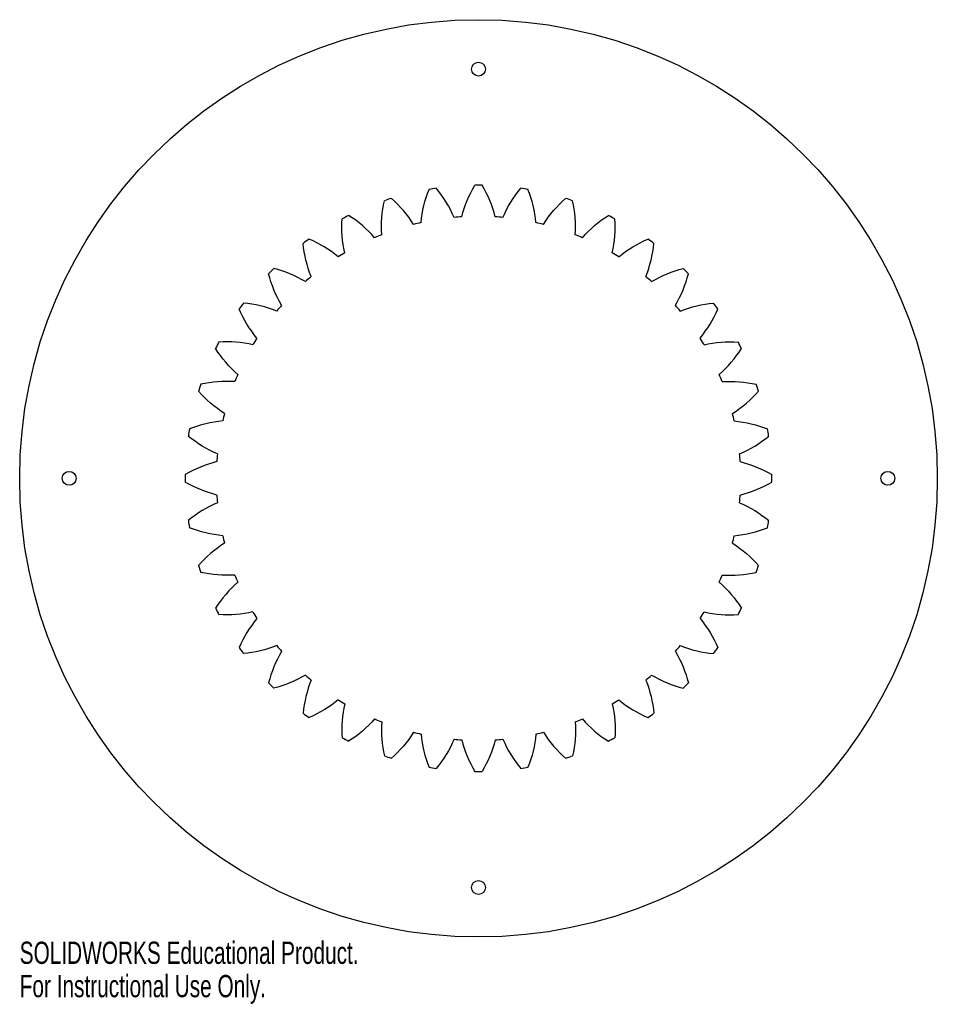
# Model space of a CAD drawing. Header units: centimetres. Extents: x -10 to 10, y -11.4 to 10.
import ezdxf

# ---------------------------------------------------------------- set-up
doc = ezdxf.new("R2010")
doc.units = ezdxf.units.CM
doc.styles.add('SLDTEXTSTYLE0', font='TXT', dxfattribs={"width": 0.7})

msp = doc.modelspace()

# ---------------------------------------------------------------- linework, layer by layer
at = {"color": 7, "linetype": 'Continuous', "lineweight": 25}
for centre, radius in [((0, 0), 9.975), ((0, 8.9), 0.15), ((-8.9, 0), 0.15), ((8.9, 0), 0.15), ((0, -8.9), 0.15)]:
    msp.add_circle(centre, radius, dxfattribs=at)
for radius, start, end in [(6.375, 98.2807, 99.7193), (6.375, 89.2807, 90.7193), (6.375, 80.2807, 81.7193), (6.375, 107.2807, 108.7193), (6.375, 71.2807, 72.7193), (6.375, 116.2807, 117.7193), (5.7, 93.6677, 95.3323), (5.7, 84.6677, 86.3323), (6.375, 62.2807, 63.7193), (5.7, 102.6677, 104.3323), (5.7, 75.6677, 77.3323), (6.375, 125.2807, 126.7193), (5.7, 111.6677, 113.3323), (5.7, 66.6677, 68.3323), (6.375, 53.2807, 54.7193), (5.7, 120.6677, 122.3323), (5.7, 57.6677, 59.3323), (6.375, 134.2807, 135.7193), (6.375, 44.2807, 45.7193), (5.7, 129.6677, 131.3323), (5.7, 48.6677, 50.3323), (6.375, 143.2807, 144.7193), (5.7, 138.6677, 140.3323), (5.7, 39.6677, 41.3323), (6.375, 35.2807, 36.7193), (5.7, 147.6677, 149.3323), (5.7, 30.6677, 32.3323), (6.375, 152.2807, 153.7193), (6.375, 26.2807, 27.7193), (5.7, 156.6677, 158.3323), (5.7, 21.6677, 23.3323), (6.375, 161.2807, 162.7193), (6.375, 17.2807, 18.7193), (5.7, 165.6677, 167.3323), (5.7, 12.6677, 14.3323), (6.375, 170.2807, 171.7193), (6.375, 8.2807, 9.7193), (5.7, 174.6677, 176.3323), (5.7, 3.6677, 5.3323), (6.375, 179.2807, 180.7193), (6.375, 359.2807, 0.7193), (5.7, 183.6677, 185.3323), (5.7, 354.6677, 356.3323), (6.375, 188.2807, 189.7193), (6.375, 350.2807, 351.7193), (5.7, 192.6677, 194.3323), (5.7, 345.6677, 347.3323), (6.375, 197.2807, 198.7193), (6.375, 341.2807, 342.7193), (5.7, 201.6677, 203.3323), (5.7, 336.6677, 338.3323), (6.375, 206.2807, 207.7193), (5.7, 210.6677, 212.3323), (5.7, 327.6677, 329.3323), (6.375, 332.2807, 333.7193), (5.7, 219.6677, 221.3323), (5.7, 318.6677, 320.3323), (6.375, 215.2807, 216.7193), (6.375, 323.2807, 324.7193), (5.7, 228.6677, 230.3323), (5.7, 309.6677, 311.3323), (6.375, 224.2807, 225.7193), (6.375, 314.2807, 315.7193), (5.7, 237.6677, 239.3323), (5.7, 300.6677, 302.3323), (6.375, 233.2807, 234.7193), (6.375, 305.2807, 306.7193), (5.7, 246.6677, 248.3323), (5.7, 291.6677, 293.3323), (5.7, 255.6677, 257.3323), (5.7, 282.6677, 284.3323), (6.375, 242.2807, 243.7193), (5.7, 264.6677, 266.3323), (5.7, 273.6677, 275.3323), (6.375, 296.2807, 297.7193), (6.375, 251.2807, 252.7193), (6.375, 287.2807, 288.7193), (6.375, 260.2807, 261.7193), (6.375, 269.2807, 270.7193), (6.375, 278.2807, 279.7193)]:
    msp.add_arc((0, 0), radius, start, end, dxfattribs=at)
for points in [[(-1.25, 5.561), (-1.225, 5.813), (-1.167, 6.054), (-1.076, 6.284)], [(-0.53, 5.675), (-0.631, 5.907), (-0.761, 6.118), (-0.918, 6.309)], [(-0.365, 5.688), (-0.301, 5.933), (-0.206, 6.162), (-0.08, 6.375)], [(0.365, 5.688), (0.301, 5.933), (0.206, 6.162), (0.08, 6.375)], [(0.53, 5.675), (0.631, 5.907), (0.761, 6.118), (0.918, 6.309)], [(1.25, 5.561), (1.225, 5.813), (1.167, 6.054), (1.076, 6.284)], [(-2.105, 5.297), (-2.119, 5.55), (-2.1, 5.797), (-2.046, 6.038)], [(-1.411, 5.523), (-1.547, 5.736), (-1.708, 5.924), (-1.894, 6.087)], [(1.411, 5.523), (1.547, 5.736), (1.708, 5.924), (1.894, 6.087)], [(2.105, 5.297), (2.119, 5.55), (2.1, 5.797), (2.046, 6.038)], [(-2.907, 4.903), (-2.961, 5.15), (-2.981, 5.397), (-2.965, 5.643)], [(-2.258, 5.234), (-2.426, 5.423), (-2.614, 5.584), (-2.823, 5.716)], [(2.258, 5.234), (2.426, 5.423), (2.614, 5.584), (2.823, 5.716)], [(2.907, 4.903), (2.961, 5.15), (2.981, 5.397), (2.965, 5.643)], [(-3.049, 4.816), (-3.244, 4.977), (-3.455, 5.106), (-3.682, 5.204)], [(3.049, 4.816), (3.244, 4.977), (3.455, 5.106), (3.682, 5.204)], [(-3.639, 4.388), (-3.731, 4.623), (-3.788, 4.864), (-3.812, 5.11)], [(3.639, 4.388), (3.731, 4.623), (3.788, 4.864), (3.812, 5.11)], [(-3.764, 4.28), (-3.983, 4.408), (-4.212, 4.503), (-4.451, 4.564)], [(3.764, 4.28), (3.983, 4.408), (4.212, 4.503), (4.451, 4.564)], [(-4.28, 3.764), (-4.408, 3.983), (-4.503, 4.212), (-4.564, 4.451)], [(4.28, 3.764), (4.408, 3.983), (4.503, 4.212), (4.564, 4.451)], [(-4.816, 3.049), (-4.977, 3.244), (-5.106, 3.455), (-5.204, 3.682)], [(-4.388, 3.639), (-4.623, 3.731), (-4.864, 3.788), (-5.11, 3.812)], [(4.388, 3.639), (4.623, 3.731), (4.864, 3.788), (5.11, 3.812)], [(4.816, 3.049), (4.977, 3.244), (5.106, 3.455), (5.204, 3.682)], [(-5.234, 2.258), (-5.423, 2.426), (-5.584, 2.614), (-5.716, 2.823)], [(-4.903, 2.907), (-5.15, 2.961), (-5.397, 2.981), (-5.643, 2.965)], [(4.903, 2.907), (5.15, 2.961), (5.397, 2.981), (5.643, 2.965)], [(5.234, 2.258), (5.423, 2.426), (5.584, 2.614), (5.716, 2.823)], [(-5.297, 2.105), (-5.55, 2.119), (-5.797, 2.1), (-6.038, 2.046)], [(5.297, 2.105), (5.55, 2.119), (5.797, 2.1), (6.038, 2.046)], [(-5.523, 1.411), (-5.736, 1.547), (-5.924, 1.708), (-6.087, 1.894)], [(5.523, 1.411), (5.736, 1.547), (5.924, 1.708), (6.087, 1.894)], [(-5.561, 1.25), (-5.813, 1.225), (-6.054, 1.167), (-6.284, 1.076)], [(5.561, 1.25), (5.813, 1.225), (6.054, 1.167), (6.284, 1.076)], [(-5.675, 0.53), (-5.907, 0.631), (-6.118, 0.761), (-6.309, 0.918)], [(5.675, 0.53), (5.907, 0.631), (6.118, 0.761), (6.309, 0.918)], [(-5.688, 0.365), (-5.933, 0.301), (-6.162, 0.206), (-6.375, 0.08)], [(5.688, 0.365), (5.933, 0.301), (6.162, 0.206), (6.375, 0.08)], [(-5.688, -0.365), (-5.933, -0.301), (-6.162, -0.206), (-6.375, -0.08)], [(5.688, -0.365), (5.933, -0.301), (6.162, -0.206), (6.375, -0.08)], [(-5.675, -0.53), (-5.907, -0.631), (-6.118, -0.761), (-6.309, -0.918)], [(5.675, -0.53), (5.907, -0.631), (6.118, -0.761), (6.309, -0.918)], [(-5.561, -1.25), (-5.813, -1.225), (-6.054, -1.167), (-6.284, -1.076)], [(5.561, -1.25), (5.813, -1.225), (6.054, -1.167), (6.284, -1.076)], [(-5.523, -1.411), (-5.736, -1.547), (-5.924, -1.708), (-6.087, -1.894)], [(5.523, -1.411), (5.736, -1.547), (5.924, -1.708), (6.087, -1.894)], [(-5.297, -2.105), (-5.55, -2.119), (-5.797, -2.1), (-6.038, -2.046)], [(5.297, -2.105), (5.55, -2.119), (5.797, -2.1), (6.038, -2.046)], [(-5.234, -2.258), (-5.423, -2.426), (-5.584, -2.614), (-5.716, -2.823)], [(5.234, -2.258), (5.423, -2.426), (5.584, -2.614), (5.716, -2.823)], [(-4.903, -2.907), (-5.15, -2.961), (-5.397, -2.981), (-5.643, -2.965)], [(4.903, -2.907), (5.15, -2.961), (5.397, -2.981), (5.643, -2.965)], [(-4.816, -3.049), (-4.977, -3.244), (-5.106, -3.455), (-5.204, -3.682)], [(4.816, -3.049), (4.977, -3.244), (5.106, -3.455), (5.204, -3.682)], [(-4.388, -3.639), (-4.623, -3.731), (-4.864, -3.788), (-5.11, -3.812)], [(4.388, -3.639), (4.623, -3.731), (4.864, -3.788), (5.11, -3.812)], [(-4.28, -3.764), (-4.408, -3.983), (-4.503, -4.212), (-4.564, -4.451)], [(4.28, -3.764), (4.408, -3.983), (4.503, -4.212), (4.564, -4.451)], [(-3.764, -4.28), (-3.983, -4.408), (-4.212, -4.503), (-4.451, -4.564)], [(3.764, -4.28), (3.983, -4.408), (4.212, -4.503), (4.451, -4.564)], [(-3.639, -4.388), (-3.731, -4.623), (-3.788, -4.864), (-3.812, -5.11)], [(3.639, -4.388), (3.731, -4.623), (3.788, -4.864), (3.812, -5.11)], [(-3.049, -4.816), (-3.244, -4.977), (-3.455, -5.106), (-3.682, -5.204)], [(-2.907, -4.903), (-2.961, -5.15), (-2.981, -5.397), (-2.965, -5.643)], [(2.907, -4.903), (2.961, -5.15), (2.981, -5.397), (2.965, -5.643)], [(3.049, -4.816), (3.244, -4.977), (3.455, -5.106), (3.682, -5.204)], [(-2.258, -5.234), (-2.426, -5.423), (-2.614, -5.584), (-2.823, -5.716)], [(-2.105, -5.297), (-2.119, -5.55), (-2.1, -5.797), (-2.046, -6.038)], [(2.105, -5.297), (2.119, -5.55), (2.1, -5.797), (2.046, -6.038)], [(2.258, -5.234), (2.426, -5.423), (2.614, -5.584), (2.823, -5.716)], [(-1.411, -5.523), (-1.547, -5.736), (-1.708, -5.924), (-1.894, -6.087)], [(-1.25, -5.561), (-1.225, -5.813), (-1.167, -6.054), (-1.076, -6.284)], [(1.25, -5.561), (1.225, -5.813), (1.167, -6.054), (1.076, -6.284)], [(1.411, -5.523), (1.547, -5.736), (1.708, -5.924), (1.894, -6.087)], [(-0.53, -5.675), (-0.631, -5.907), (-0.761, -6.118), (-0.918, -6.309)], [(-0.365, -5.688), (-0.301, -5.933), (-0.206, -6.162), (-0.08, -6.375)], [(0.365, -5.688), (0.301, -5.933), (0.206, -6.162), (0.08, -6.375)], [(0.53, -5.675), (0.631, -5.907), (0.761, -6.118), (0.918, -6.309)]]:
    msp.add_open_spline(points, degree=3, dxfattribs=at)

# ---------------------------------------------------------------- texts
at = {"color": 7, "linetype": 'Continuous', "char_height": 0.48336, "attachment_point": 1, "style": 'SLDTEXTSTYLE0'}
for s, insert in [('SOLIDWORKS Educational Product.', (-9.975, -10.077)), ('For Instructional Use Only.', (-9.975, -10.802))]:
    msp.add_mtext(s, dxfattribs=dict(at, insert=insert))

doc.saveas('drawing.dxf')
